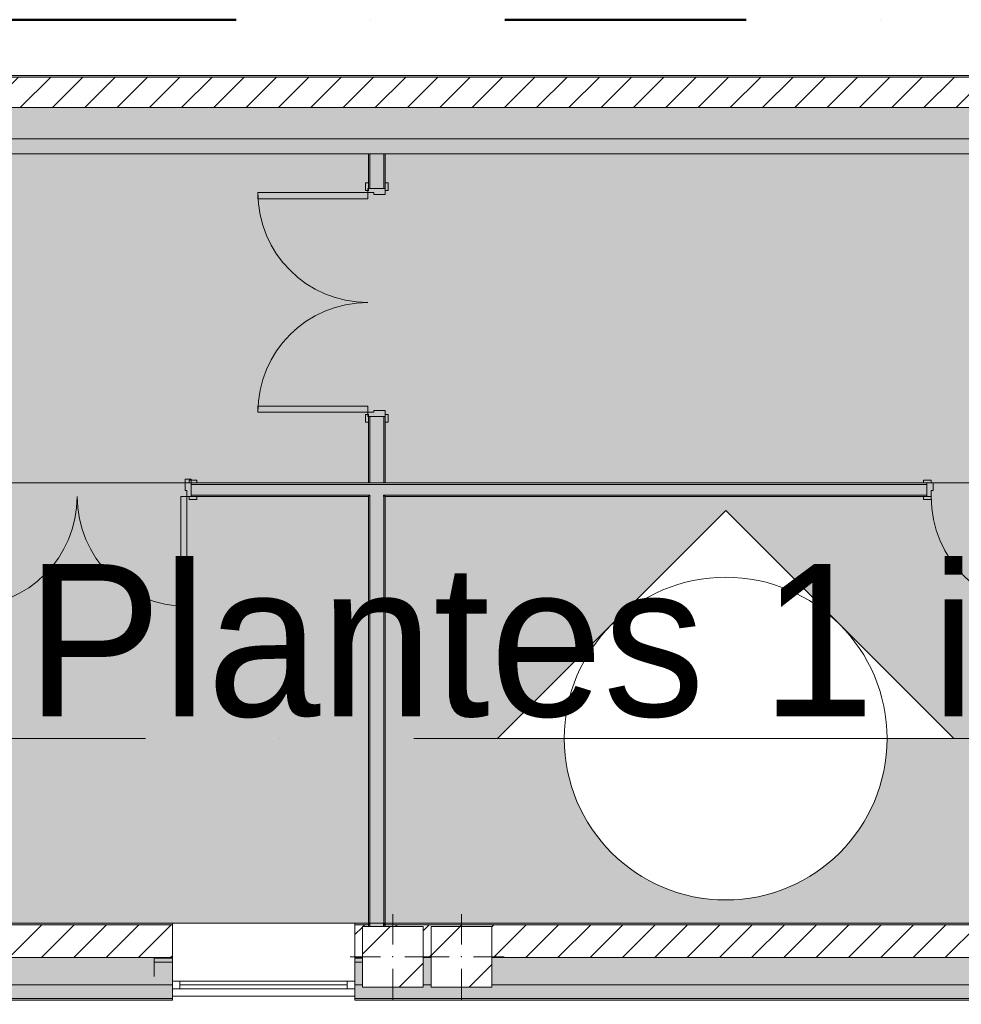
# Model space of a CAD drawing. Header units: millimetres. Extents: x -30280 to 133660, y -81242 to 8968.
# Tile 18 of 45: x -15139 to -8951, y -1726 to 4746. Entities that reach past the tile are written whole.
import ezdxf

# ---------------------------------------------------------------- set-up
doc = ezdxf.new("R2010")
doc.units = ezdxf.units.MM
doc.header["$MEASUREMENT"] = 0
for name, pattern in [('Dot & Dashed', [3351.388812, 1587.5, -881.944444, 0, -881.944368]), ('Punto & Rayas', [3351.388812, 1587.5, -881.944444, 0, -881.944368]), ('Wipeout_Contour', [1000, 0, -1000])]:
    doc.linetypes.add(name, pattern=pattern)
for name, color, linetype, lineweight, true_color in [('01_2D_Ambit_Pluma_Nº__242', 7, 'Continuous', 50, 0xfb0013), ('12_FAÇ_Façana_Pluma_Nº__102', 7, 'Continuous', 5, 0xcccccc), ('12_FAÇ_Façana_Pluma_Nº__174', 7, 'Continuous', 13, 0xe4ad2c), ('12_FAÇ_Façana_Pluma_Nº__176', 7, 'Continuous', 15, 0x93a0c6), ('14_PAV_Paviment existent_Pluma_Nº__197', 7, 'Continuous', 0, 0xffe68e), ('Demolido_07_CR_Cel Ras_Pluma_Nº__102', 7, 'Continuous', 5, 0xcccccc), ('Demolido_08_Envans_Pluma_Nº__102', 7, 'Continuous', 5, 0xcccccc), ('Demolido_08_Envans_Pluma_Nº__176', 7, 'Continuous', 15, 0x93a0c6), ('Demolido_12_FAÇ_Façana_Pluma_Nº__102', 7, 'Continuous', 5, 0xcccccc), ('Demolido_12_FAÇ_Façana_Pluma_Nº__176', 7, 'Continuous', 15, 0x93a0c6), ('Demolido_Puertas Archicad_Pluma_Nº__23', 7, 'Continuous', 5, 0xa4a4a6), ('Demolido_Puertas Archicad_Pluma_Nº__3', 7, 'Continuous', 5, 0xa4a4a4)]:
    doc.layers.add(name, color=color, linetype=linetype, lineweight=lineweight, true_color=true_color)
for name, color, linetype in [('10_ESTR_Pilars', 7, 'Continuous'), ('12_FAÇ_Façana', 7, 'Continuous'), ('14_PAV_Paviment existent', 7, 'Continuous'), ('16_SEC_Seccions EA', 7, 'Continuous'), ('Demolido_07_CR_Cel Ras', 7, 'Continuous'), ('Demolido_08_Envans', 7, 'Continuous'), ('Demolido_12_FAÇ_Façana', 7, 'Continuous'), ('Demolido_Puertas Archicad', 7, 'Continuous'), ('Ventanas Archicad', 7, 'Continuous')]:
    doc.layers.add(name, color=color, linetype=linetype)
for name, color, linetype, lineweight in [('10_ESTR_Pilars_Pluma_Nº__20', 1, 'Continuous', 5), ('10_ESTR_Pilars_Pluma_Nº__28', 7, 'Continuous', 20), ('10_ESTR_Pilars_Pluma_Nº__42', 8, 'Continuous', 25), ('12_FAÇ_Façana_Pluma_Nº__1', 7, 'Continuous', 5), ('12_FAÇ_Façana_Pluma_Nº__2', 8, 'Continuous', 5), ('12_FAÇ_Façana_Pluma_Nº__7', 7, 'Continuous', 5), ('14_PAV_Paviment existent_Pluma_Nº__89', 7, 'Continuous', 5), ('16_SEC_Seccions EA_Pluma_Nº__192', 150, 'Continuous', 0), ('16_SEC_Seccions EA_Pluma_Nº__25', 5, 'Continuous', 5), ('Demolido_08_Envans_Pluma_Nº__7', 7, 'Continuous', 5), ('Demolido_12_FAÇ_Façana_Pluma_Nº__7', 7, 'Continuous', 5), ('Demolido_Puertas Archicad_Pluma_Nº__1', 7, 'Continuous', 5), ('Demolido_Puertas Archicad_Pluma_Nº__7', 7, 'Continuous', 5), ('Ventanas Archicad_Pluma_Nº__1', 7, 'Continuous', 5), ('Ventanas Archicad_Pluma_Nº__7', 7, 'Continuous', 5)]:
    doc.layers.add(name, color=color, linetype=linetype, lineweight=lineweight)
doc.styles.add('Estilo_Generado_1', font='txt')
pattern_1 = [(45, (0, 0), (-106.066, 106.066), [])]
pattern_2 = [(0, (0, 0), (0, 375), [0, -375])]
pattern_3 = [(0, (0, 0), (0, 3897), [243.8, -2006.2]), (0, (1125, 1948.6), (0, 3897), [243.8, -2006.2]), (60, (0, 0), (-3375, 1948.6), [243.8, -2006.2]), (60, (2250, 0), (-3375, 1948.6), [243.8, -2006.2]), (120, (243.7, 0), (3375, 1948.6), [243.8, -2006.2]), (120, (2493.8, 0), (3375, 1948.6), [243.8, -2006.2]), (0, (0, 375), (0, 750), [0, -750, 0, -1125]), (45, (375, 375), (-530.33, 530.33), [0, -562.5, 0, -937.5])]
pattern_4 = [(45, (0, 0), (-229.81, 229.81), [])]

# ---------------------------------------------------------------- blocks, each defined once
blk = doc.blocks.new('Forjado_1_3', base_point=(5758.9, 1700.9))
at = {"layer": '14_PAV_Paviment existent_Pluma_Nº__197', "linetype": 'Continuous', "lineweight": 0, "true_color": 0x3f3923}
blk.add_hatch(color=39, dxfattribs=at).paths.add_polyline_path([(5758.9, 1700.9), (5758.9, 3863.5), (-28038.7, 3863.5), (-28050.8, 1700.9)])
at = {"layer": '14_PAV_Paviment existent_Pluma_Nº__89', "color": 7, "linetype": 'Continuous', "lineweight": 5, "flags": 128}
blk.add_lwpolyline([(5758.9, 1700.9), (-28050.8, 1700.9), (-28038.7, 3863.5), (5758.9, 3863.5)], close=True, dxfattribs=at)
blk = doc.blocks.new('Forjado_3_3', base_point=(-28092.2, -1194))
at = {"layer": 'Demolido_07_CR_Cel Ras', "linetype": 'Continuous', "lineweight": 0, "true_color": 0x3f3f3f}
blk.add_hatch(color=250, dxfattribs=at).paths.add_polyline_path([(-28092.2, -1194), (-1681.1, -1194), (-1681.1, -12339), (-1971.1, -12439), (-18763.6, -12339), (-18763.6, -17084), (-1670.4, -17244), (5828.9, -17239), (5828.9, -16789), (6428.9, -16799), (6428.9, -12439), (6178.9, -12439), (6061.7, -1189.8), (7253.9, -1194), (7253.9, 3863.5), (-28092.2, 3863.5)])
at = {"layer": 'Demolido_07_CR_Cel Ras_Pluma_Nº__102', "color": 254, "linetype": 'Continuous', "lineweight": 5, "true_color": 0xcccccc, "flags": 128}
blk.add_lwpolyline([(-28092.2, -1194), (-1681.1, -1194), (-1681.1, -12339), (-1971.1, -12439), (-18763.6, -12339), (-18763.6, -17084), (-1670.4, -17244), (5828.9, -17239), (5828.9, -16789), (6428.9, -16799), (6428.9, -12439), (6178.9, -12439), (6061.7, -1189.8), (7253.9, -1194), (7253.9, 3863.5), (-28092.2, 3863.5)], close=True, dxfattribs=at)
blk = doc.blocks.new('Muro_3_3', base_point=(11882.6, 4378.5))
at = {"layer": '12_FAÇ_Façana_Pluma_Nº__102', "linetype": 'Continuous', "lineweight": 0, "true_color": 0xe5e5e5}
blk.add_hatch(color=254, dxfattribs=at).paths.add_polyline_path([(-18509.8, 3963.5), (-18509.8, 3863.5), (-7400.5, 3863.5), (-7400.5, 3963.5)])
at = {"layer": '12_FAÇ_Façana_Pluma_Nº__174', "linetype": 'Continuous', "lineweight": 13, "true_color": 0xe4ad2c}
blk.add_hatch(color=42, dxfattribs=at).paths.add_polyline_path([(-18509.8, 3963.5), (-7400.5, 3963.5), (-7400.5, 4168.5), (-18509.8, 4168.5)])
at = {"layer": '12_FAÇ_Façana_Pluma_Nº__176', "linetype": 'Continuous', "lineweight": 0, "true_color": 0x495063}
blk.add_hatch(color=251, dxfattribs=at).paths.add_polyline_path([(-25879.1, 4368.5), (-1110.5, 4368.5), (-1110.5, 4378.5), (-25879.1, 4378.5)])
at = {"layer": '12_FAÇ_Façana_Pluma_Nº__2', "linetype": 'Continuous', "lineweight": 5}
h = blk.add_hatch(dxfattribs=at)
h.set_pattern_fill('Ceramic_0003', color=8, style=0, pattern_type=2)
h.set_pattern_definition(pattern_1)
h.paths.add_polyline_path([(-1110.5, 4368.5), (-25879.1, 4368.5), (-25879.1, 4168.5), (-21909.8, 4168.5), (-21909.8, 4268), (-21509.8, 4268), (-21509.8, 4168.5), (-18909.8, 4168.5), (-18909.8, 4268), (-18509.8, 4268), (-18509.8, 4168.5), (-7400.5, 4168.5), (-7400.5, 4268), (-7000.5, 4268), (-7000.5, 4168.5), (-2000.5, 4168.5), (-2000.5, 4268), (-1600.5, 4268), (-1600.5, 4168.5), (-1110.5, 4168.5)])
at = {"layer": '12_FAÇ_Façana_Pluma_Nº__7', "color": 7, "linetype": 'Continuous', "lineweight": 5}
for p, q in [((-1110.5, 4368.5), (-25879.1, 4368.5)), ((-7400.5, 4168.5), (-18509.8, 4168.5)), ((-18509.8, 3963.5), (-7400.5, 3963.5))]:
    blk.add_line(p, q, dxfattribs=at)
at = {"layer": '12_FAÇ_Façana_Pluma_Nº__7', "color": 7, "linetype": 'Continuous', "lineweight": 5, "flags": 128}
for points in [[(-1110.5, 4378.5), (-25879.1, 4378.5)], [(-18509.8, 3863.5), (-12837, 3863.5)], [(-12747, 3863.5), (-7400.5, 3863.5)]]:
    blk.add_lwpolyline(points, dxfattribs=at)
blk = doc.blocks.new('Muro_10_3', base_point=(-12935.9, -1194))
at = {"layer": '12_FAÇ_Façana_Pluma_Nº__102', "linetype": 'Continuous', "lineweight": 0, "true_color": 0xe5e5e5}
for points in [[(-12935.9, -1599), (-12935.9, -1689), (-12837, -1689), (-12837, -1614), (-12886.8, -1614), (-12886.8, -1599)], [(-12837, -1614), (-12837, -1689), (-12747, -1689), (-12747, -1614)], [(-12747, -1689), (-8781.9, -1689), (-8781.9, -1599), (-12035.9, -1599), (-12035.9, -1614), (-12435.9, -1614), (-12435.9, -1599), (-12486.8, -1599), (-12486.8, -1614), (-12747, -1614)], [(-12935.9, -1699), (-8781.9, -1699), (-8781.9, -1689), (-12935.9, -1689)]]:
    blk.add_hatch(color=254, dxfattribs=at).paths.add_polyline_path(points)
at = {"layer": '12_FAÇ_Façana_Pluma_Nº__174', "linetype": 'Continuous', "lineweight": 13, "true_color": 0xe4ad2c}
for points in [[(-12935.9, -1419), (-12935.9, -1599), (-12886.8, -1599), (-12886.8, -1419)], [(-12486.8, -1419), (-12486.8, -1599), (-12435.9, -1599), (-12435.9, -1419)], [(-12035.9, -1419), (-12035.9, -1599), (-8781.9, -1599), (-8781.9, -1419)]]:
    blk.add_hatch(color=42, dxfattribs=at).paths.add_polyline_path(points)
at = {"layer": '12_FAÇ_Façana_Pluma_Nº__176', "linetype": 'Continuous', "lineweight": 0, "true_color": 0x495063}
for points in [[(-12847, -1194), (-12935.9, -1194), (-12935.9, -1204), (-12847, -1204)], [(-12837, -1194), (-12847, -1194), (-12847, -1204), (-12837, -1204)], [(-12737, -1194), (-12747, -1194), (-12747, -1204), (-12737, -1204)], [(-12737, -1204), (-8781.9, -1204), (-8781.9, -1194), (-12737, -1194)]]:
    blk.add_hatch(color=251, dxfattribs=at).paths.add_polyline_path(points)
at = {"layer": '12_FAÇ_Façana_Pluma_Nº__2', "linetype": 'Continuous', "lineweight": 5}
h = blk.add_hatch(dxfattribs=at)
h.set_pattern_fill('Ceramic_0003', color=8, style=0, pattern_type=2)
h.set_pattern_definition(pattern_1)
h.paths.add_polyline_path([(-12935.9, -1204), (-12935.9, -1419), (-12886.8, -1419), (-12886.8, -1214), (-12837, -1214), (-12837, -1204)])
h = blk.add_hatch(dxfattribs=at)
h.set_pattern_fill('Ceramic_0003', color=8, style=0, pattern_type=2)
h.set_pattern_definition(pattern_1)
h.paths.add_polyline_path([(-12747, -1214), (-12486.8, -1214), (-12486.8, -1419), (-12435.9, -1419), (-12435.9, -1214), (-12035.9, -1214), (-12035.9, -1419), (-8781.9, -1419), (-8781.9, -1204), (-12747, -1204)])
at = {"layer": '12_FAÇ_Façana_Pluma_Nº__7', "color": 7, "linetype": 'Continuous', "lineweight": 5}
for p, q in [((-12837, -1204), (-12935.9, -1204)), ((-8781.9, -1204), (-12747, -1204)), ((-12935.9, -1419), (-12886.8, -1419)), ((-12486.8, -1419), (-12435.9, -1419)), ((-12035.9, -1419), (-8781.9, -1419)), ((-12935.9, -1599), (-12886.8, -1599)), ((-12486.8, -1599), (-12435.9, -1599)), ((-12035.9, -1599), (-8781.9, -1599)), ((-12935.9, -1689), (-12837, -1689)), ((-12837, -1689), (-12747, -1689)), ((-12747, -1689), (-8781.9, -1689))]:
    blk.add_line(p, q, dxfattribs=at)
at = {"layer": '12_FAÇ_Façana_Pluma_Nº__7', "color": 7, "linetype": 'Continuous', "lineweight": 5, "flags": 128}
for points in [[(-12847, -1194), (-12935.9, -1194)], [(-8781.9, -1194), (-12737, -1194)], [(-12935.9, -1419), (-12935.9, -1424)], [(-8781.9, -1424), (-8781.9, -1419)], [(-12935.9, -1544), (-12935.9, -1599)], [(-8781.9, -1599), (-8781.9, -1544)], [(-12935.9, -1664), (-12935.9, -1699)], [(-8781.9, -1699), (-8781.9, -1664)], [(-12935.9, -1699), (-8781.9, -1699)]]:
    blk.add_lwpolyline(points, dxfattribs=at)
at = {"layer": 'Demolido_12_FAÇ_Façana_Pluma_Nº__7', "color": 7, "linetype": 'Continuous', "lineweight": 5}
for p, q in [((-12837, -1194), (-12837, -1204)), ((-12837, -1204), (-12837, -1214)), ((-12747, -1204), (-12747, -1194)), ((-12747, -1214), (-12747, -1204))]:
    blk.add_line(p, q, dxfattribs=at)
blk = doc.blocks.new('Ventana Vertical Multi-Faja 27_5')
at = {"layer": 'Ventanas Archicad_Pluma_Nº__1', "color": 7, "linetype": 'Continuous', "lineweight": 5}
for p, q in [((-600, 50), (600, 50)), ((-600, 0), (-550, 0)), ((-550, 0), (-550, -50)), ((-550, 0), (550, 0)), ((550, -50), (550, 0)), ((550, 0), (600, 0)), ((-550, -50), (-600, -50)), ((-550, -25), (550, -25)), ((550, -50), (-550, -50)), ((600, -50), (550, -50)), ((-600, -200), (-600, -175)), ((600, -200), (600, -175)), ((-600, -430), (600, -430))]:
    blk.add_line(p, q, dxfattribs=at)
at = {"layer": 'Ventanas Archicad_Pluma_Nº__7', "color": 7, "linetype": 'Continuous', "lineweight": 5}
for p, q in [((-600, 50), (-600, 40)), ((-600, 40), (-600, 0)), ((-600, 40), (-600, 0)), ((-600, 0), (-600, -50)), ((-600, 0), (-600, -50)), ((-600, 0), (-600, -50)), ((-600, 0), (-600, -50)), ((600, 50), (600, 40)), ((600, 40), (600, 0)), ((600, 40), (600, 0)), ((600, 0), (600, -50)), ((600, 0), (600, -50)), ((600, 0), (600, -50)), ((600, 0), (600, -50)), ((-600, -50), (-600, -80)), ((-600, -50), (-600, -80)), ((600, -50), (600, -80)), ((600, -50), (600, -80)), ((-600, -80), (-600, -175)), ((-600, -80), (-600, -175)), ((600, -80), (600, -175)), ((600, -80), (600, -175)), ((-600, -200), (-600, -420)), ((600, -200), (600, -420)), ((-600, -420), (-600, -430)), ((600, -420), (600, -430))]:
    blk.add_line(p, q, dxfattribs=at)
blk = doc.blocks.new('Muro_11_3', base_point=(-14135.9, -1194))
at = {"layer": '12_FAÇ_Façana', "linetype": 'Continuous', "lineweight": 0, "true_color": 0x000000}
h = blk.add_hatch(dxfattribs=at)
h.set_pattern_fill('Yeso_0003', color=18, style=0, pattern_type=2)
h.set_pattern_definition(pattern_2)
h.paths.add_polyline_path([(-14135.9, -1424), (-14255.9, -1424), (-14255.9, -1449), (-14135.9, -1449)])
h = blk.add_hatch(dxfattribs=at)
h.set_pattern_fill('Yeso_0003', color=18, style=0, pattern_type=2)
h.set_pattern_definition(pattern_2)
h.paths.add_polyline_path([(-12935.9, -1424), (-12935.9, -1449), (-12815.9, -1449), (-12815.9, -1424)])
at = {"layer": '12_FAÇ_Façana_Pluma_Nº__102', "linetype": 'Continuous', "lineweight": 0, "true_color": 0xe5e5e5}
for points in [[(-14255.9, -1544), (-14135.9, -1664), (-14135.9, -1449), (-14255.9, -1449)], [(-12815.9, -1544), (-12815.9, -1449), (-12935.9, -1449), (-12935.9, -1664)]]:
    blk.add_hatch(color=254, dxfattribs=at).paths.add_polyline_path(points)
at = {"layer": '12_FAÇ_Façana_Pluma_Nº__1', "color": 7, "linetype": 'Continuous', "lineweight": 5}
for p, q in [((-14255.9, -1424), (-14135.9, -1424)), ((-14255.9, -1449), (-14255.9, -1424)), ((-14135.9, -1449), (-14255.9, -1449)), ((-14135.9, -1424), (-14135.9, -1449)), ((-12935.9, -1424), (-12935.9, -1449)), ((-12815.9, -1424), (-12935.9, -1424)), ((-12935.9, -1449), (-12815.9, -1449)), ((-12815.9, -1449), (-12815.9, -1424))]:
    blk.add_line(p, q, dxfattribs=at)
at = {"layer": '12_FAÇ_Façana_Pluma_Nº__7', "color": 7, "linetype": 'Continuous', "lineweight": 5}
for p, q in [((-14135.9, -1204), (-14135.9, -1194)), ((-14135.9, -1424), (-14135.9, -1204)), ((-12935.9, -1204), (-12935.9, -1194)), ((-12935.9, -1424), (-12935.9, -1204)), ((-14255.9, -1544), (-14255.9, -1449)), ((-14135.9, -1544), (-14135.9, -1449)), ((-14135.9, -1544), (-14135.9, -1449)), ((-12935.9, -1544), (-12935.9, -1449)), ((-12935.9, -1544), (-12935.9, -1449)), ((-12815.9, -1544), (-12815.9, -1449)), ((-14135.9, -1574), (-14135.9, -1544)), ((-14135.9, -1574), (-14135.9, -1544)), ((-12935.9, -1574), (-12935.9, -1544)), ((-12935.9, -1574), (-12935.9, -1544)), ((-14135.9, -1624), (-14135.9, -1574)), ((-14135.9, -1624), (-14135.9, -1574)), ((-12935.9, -1624), (-12935.9, -1574)), ((-12935.9, -1624), (-12935.9, -1574)), ((-14135.9, -1664), (-14135.9, -1624)), ((-14135.9, -1664), (-14135.9, -1624)), ((-14135.9, -1674), (-14135.9, -1664)), ((-12935.9, -1664), (-12935.9, -1624)), ((-12935.9, -1664), (-12935.9, -1624)), ((-12935.9, -1674), (-12935.9, -1664))]:
    blk.add_line(p, q, dxfattribs=at)
at = {"layer": 'Ventanas Archicad', "color": 253, "linetype": 'Continuous', "lineweight": 5, "true_color": 0xa4a4a6, "zscale": 1000, "rotation": 180}
blk.add_blockref('Ventana Vertical Multi-Faja 27_5', (-13535.9, -1624), dxfattribs=at)
blk = doc.blocks.new('Muro_12_3', base_point=(-16936.4, -1194))
at = {"layer": '12_FAÇ_Façana_Pluma_Nº__102', "linetype": 'Continuous', "lineweight": 0, "true_color": 0xe5e5e5}
for points in [[(-16936.4, -1689), (-14135.9, -1689), (-14135.9, -1599), (-16936.4, -1599)], [(-16936.4, -1699), (-14135.9, -1699), (-14135.9, -1689), (-16936.4, -1689)]]:
    blk.add_hatch(color=254, dxfattribs=at).paths.add_polyline_path(points)
at = {"layer": '12_FAÇ_Façana_Pluma_Nº__174', "linetype": 'Continuous', "lineweight": 13, "true_color": 0xe4ad2c}
blk.add_hatch(color=42, dxfattribs=at).paths.add_polyline_path([(-16936.4, -1599), (-14135.9, -1599), (-14135.9, -1419), (-16936.4, -1419)])
at = {"layer": '12_FAÇ_Façana_Pluma_Nº__176', "linetype": 'Continuous', "lineweight": 0, "true_color": 0x495063}
blk.add_hatch(color=251, dxfattribs=at).paths.add_polyline_path([(-14135.9, -1194), (-16936.4, -1194), (-16936.4, -1204), (-14135.9, -1204)])
at = {"layer": '12_FAÇ_Façana_Pluma_Nº__2', "linetype": 'Continuous', "lineweight": 5}
h = blk.add_hatch(dxfattribs=at)
h.set_pattern_fill('Ceramic_0003', color=8, style=0, pattern_type=2)
h.set_pattern_definition(pattern_1)
h.paths.add_polyline_path([(-16936.4, -1419), (-14135.9, -1419), (-14135.9, -1204), (-16936.4, -1204)])
at = {"layer": '12_FAÇ_Façana_Pluma_Nº__7', "color": 7, "linetype": 'Continuous', "lineweight": 5}
for p, q in [((-14135.9, -1204), (-16936.4, -1204)), ((-16936.4, -1419), (-14135.9, -1419)), ((-16936.4, -1599), (-14135.9, -1599)), ((-16936.4, -1689), (-14135.9, -1689))]:
    blk.add_line(p, q, dxfattribs=at)
at = {"layer": '12_FAÇ_Façana_Pluma_Nº__7', "color": 7, "linetype": 'Continuous', "lineweight": 5, "flags": 128}
for points in [[(-14135.9, -1194), (-16936.4, -1194)], [(-16936.4, -1419), (-16936.4, -1424)], [(-14135.9, -1424), (-14135.9, -1419)], [(-16936.4, -1544), (-16936.4, -1599)], [(-14135.9, -1599), (-14135.9, -1544)], [(-16936.4, -1664), (-16936.4, -1699)], [(-14135.9, -1699), (-14135.9, -1664)], [(-16936.4, -1699), (-14135.9, -1699)]]:
    blk.add_lwpolyline(points, dxfattribs=at)
blk = doc.blocks.new('Muro_93_3', base_point=(-12737, -1289))
at = {"layer": 'Demolido_08_Envans_Pluma_Nº__102', "linetype": 'Continuous', "lineweight": 0, "true_color": 0xe5e5e5}
for points in [[(-12747, 1620.9), (-12837, 1620.9), (-12837, 1610.9), (-12747, 1610.9)], [(-12837, -1214), (-12747, -1214), (-12747, 1610.9), (-12837, 1610.9)], [(-12747, -1194), (-12837, -1194), (-12837, -1204), (-12747, -1204)], [(-12837, -1214), (-12747, -1214), (-12747, -1204), (-12837, -1204)]]:
    blk.add_hatch(color=254, dxfattribs=at).paths.add_polyline_path(points)
at = {"layer": 'Demolido_08_Envans_Pluma_Nº__176', "linetype": 'Continuous', "lineweight": 0, "true_color": 0x495063}
for points in [[(-12837, 1610.9), (-12847, 1610.9), (-12847, -1214), (-12837, -1214)], [(-12747, -1214), (-12737, -1214), (-12737, 1610.9), (-12747, 1610.9)]]:
    blk.add_hatch(color=251, dxfattribs=at).paths.add_polyline_path(points)
at = {"layer": 'Demolido_08_Envans_Pluma_Nº__7', "color": 7, "linetype": 'Continuous', "lineweight": 5}
for p, q in [((-12837, 1620.9), (-12837, 1610.9)), ((-12747, 1610.9), (-12747, 1620.9)), ((-12837, 1610.9), (-12837, -1214)), ((-12747, -1214), (-12747, 1610.9))]:
    blk.add_line(p, q, dxfattribs=at)
at = {"layer": 'Demolido_08_Envans_Pluma_Nº__7', "color": 7, "linetype": 'Continuous', "lineweight": 5, "flags": 128}
for points in [[(-12847, 1610.9), (-12847, -1214)], [(-12737, -1214), (-12737, 1610.9)]]:
    blk.add_lwpolyline(points, dxfattribs=at)
at = {"layer": 'Demolido_12_FAÇ_Façana_Pluma_Nº__7', "color": 7, "linetype": 'Continuous', "lineweight": 5}
for p, q in [((-12837, -1194), (-12837, -1204)), ((-12837, -1204), (-12837, -1214)), ((-12747, -1204), (-12747, -1194)), ((-12747, -1214), (-12747, -1204))]:
    blk.add_line(p, q, dxfattribs=at)
blk = doc.blocks.new('Puerta Doble 27')
at = {"layer": 'Demolido_Puertas Archicad', "linetype": 'Continuous', "lineweight": 0, "true_color": 0xffffff}
h = blk.add_hatch(dxfattribs=at)
h.set_pattern_fill('Hormigón_en_Masa_0003', style=0, pattern_type=2)
h.set_pattern_definition(pattern_3)
h.paths.add_polyline_path([(-722, 722), (-722, 0), (-682, 0), (-682, 722)])
h = blk.add_hatch(dxfattribs=at)
h.set_pattern_fill('Hormigón_en_Masa_0003', style=0, pattern_type=2)
h.set_pattern_definition(pattern_3)
h.paths.add_polyline_path([(722, 722), (682, 722), (682, 0), (722, 0)])
h = blk.add_hatch(dxfattribs=at)
h.set_pattern_fill('Hormigón_en_Masa_0003', style=0, pattern_type=2)
h.set_pattern_definition(pattern_3)
h.paths.add_polyline_path([(-737, 14), (-787, 14), (-787, -5), (-737, -5)])
h = blk.add_hatch(dxfattribs=at)
h.set_pattern_fill('Hormigón_en_Masa_0003', style=0, pattern_type=2)
h.set_pattern_definition(pattern_3)
h.paths.add_polyline_path([(737, -5), (787, -5), (787, 14), (737, 14)])
h = blk.add_hatch(dxfattribs=at)
h.set_pattern_fill('Hormigón_en_Masa_0003', style=0, pattern_type=2)
h.set_pattern_definition(pattern_3)
h.paths.add_polyline_path([(-737, -115), (-787, -115), (-787, -134), (-737, -134)])
h = blk.add_hatch(dxfattribs=at)
h.set_pattern_fill('Hormigón_en_Masa_0003', style=0, pattern_type=2)
h.set_pattern_definition(pattern_3)
h.paths.add_polyline_path([(737, -134), (787, -134), (787, -115), (737, -115)])
at = {"layer": 'Demolido_Puertas Archicad_Pluma_Nº__23', "color": 253, "linetype": 'Continuous', "lineweight": 5, "true_color": 0xa4a4a6}
for p, q in [((-722, 0), (-750, 0)), ((-750, 0), (-750, -115)), ((-722, -40), (-722, 0)), ((750, 0), (722, 0)), ((722, 0), (722, -40)), ((750, -115), (750, 0)), ((-710, -40), (-722, -40)), ((-710, -115), (-710, -40)), ((722, -40), (710, -40)), ((710, -40), (710, -115)), ((-750, -115), (-710, -115)), ((710, -115), (750, -115))]:
    blk.add_line(p, q, dxfattribs=at)
at = {"layer": 'Demolido_Puertas Archicad_Pluma_Nº__3', "color": 253, "linetype": 'Continuous', "lineweight": 5, "true_color": 0xa4a4a4}
for p, q in [((-722, 722), (-722, 0)), ((-682, 722), (-722, 722)), ((-682, 0), (-682, 722)), ((682, 0), (682, 722)), ((682, 722), (722, 722)), ((722, 722), (722, 0)), ((-737, 14), (-787, 14)), ((-787, 14), (-787, -5)), ((-737, -5), (-737, 14)), ((-722, 0), (-682, 0)), ((722, 0), (682, 0)), ((787, 14), (737, 14)), ((737, 14), (737, -5)), ((787, -5), (787, 14)), ((-787, -5), (-737, -5)), ((737, -5), (787, -5)), ((-737, -115), (-787, -115)), ((-787, -115), (-787, -134)), ((-737, -134), (-737, -115)), ((787, -115), (737, -115)), ((737, -115), (737, -134)), ((787, -134), (787, -115)), ((-787, -134), (-737, -134)), ((737, -134), (787, -134))]:
    blk.add_line(p, q, dxfattribs=at)
for centre, start, end in [((-722, 0), 0, 90), ((722, 0), 90, 180)]:
    blk.add_arc(centre, 722, start, end, dxfattribs=at)
at = {"layer": 'Demolido_Puertas Archicad_Pluma_Nº__7', "color": 7, "linetype": 'Continuous', "lineweight": 5}
for p, q in [((-750, -5), (-787, -5)), ((-750, -5), (-787, -5)), ((-750, -15), (-750, -5)), ((-750, -15), (-750, -5)), ((-750, -105), (-750, -15)), ((-750, -105), (-750, -15)), ((750, -15), (750, -5)), ((750, -15), (750, -5)), ((750, -5), (787, -5)), ((750, -5), (787, -5)), ((750, -105), (750, -15)), ((750, -105), (750, -15)), ((-750, -115), (-787, -115)), ((-750, -115), (-787, -115)), ((-750, -115), (-750, -105)), ((-750, -115), (-750, -105)), ((750, -115), (750, -105)), ((750, -115), (750, -105)), ((750, -115), (787, -115)), ((750, -115), (787, -115))]:
    blk.add_line(p, q, dxfattribs=at)
blk = doc.blocks.new('Muro_104_3', base_point=(-12737, 1700.9))
at = {"layer": 'Demolido_12_FAÇ_Façana_Pluma_Nº__102', "linetype": 'Continuous', "lineweight": 0, "true_color": 0xe5e5e5}
for points in [[(-12837, 3863.5), (-12837, 3637), (-12747, 3637), (-12747, 3863.5)], [(-12747, 2137), (-12837, 2137), (-12837, 1700.9), (-12747, 1700.9)]]:
    blk.add_hatch(color=254, dxfattribs=at).paths.add_polyline_path(points)
at = {"layer": 'Demolido_12_FAÇ_Façana_Pluma_Nº__176', "linetype": 'Continuous', "lineweight": 0, "true_color": 0x495063}
for points in [[(-12847, 3863.5), (-12847, 3637), (-12837, 3637), (-12837, 3863.5)], [(-12747, 3863.5), (-12747, 3637), (-12737, 3637), (-12737, 3863.5)], [(-12847, 1700.9), (-12837, 1700.9), (-12837, 2137), (-12847, 2137)], [(-12747, 2137), (-12747, 1700.9), (-12737, 1700.9), (-12737, 2137)]]:
    blk.add_hatch(color=251, dxfattribs=at).paths.add_polyline_path(points)
at = {"layer": 'Demolido_12_FAÇ_Façana_Pluma_Nº__7', "color": 7, "linetype": 'Continuous', "lineweight": 5}
for p, q in [((-12837, 3863.5), (-12837, 3637)), ((-12747, 3637), (-12747, 3863.5)), ((-12847, 3637), (-12847, 3674)), ((-12837, 3637), (-12847, 3637)), ((-12747, 3637), (-12837, 3637)), ((-12737, 3637), (-12747, 3637)), ((-12737, 3637), (-12737, 3674)), ((-12847, 2137), (-12847, 2100)), ((-12837, 2137), (-12847, 2137)), ((-12837, 2137), (-12837, 1700.9)), ((-12747, 2137), (-12837, 2137)), ((-12747, 1700.9), (-12747, 2137)), ((-12737, 2137), (-12747, 2137)), ((-12737, 2137), (-12737, 2100))]:
    blk.add_line(p, q, dxfattribs=at)
at = {"layer": 'Demolido_12_FAÇ_Façana_Pluma_Nº__7', "color": 7, "linetype": 'Continuous', "lineweight": 5, "flags": 128}
for points in [[(-12837, 3863.5), (-12847, 3863.5)], [(-12847, 3863.5), (-12847, 3637)], [(-12737, 3863.5), (-12747, 3863.5)], [(-12737, 3637), (-12737, 3863.5)], [(-12847, 2137), (-12847, 1700.9)], [(-12737, 1700.9), (-12737, 2137)], [(-12847, 1700.9), (-12737, 1700.9)]]:
    blk.add_lwpolyline(points, dxfattribs=at)
at = {"layer": 'Demolido_Puertas Archicad', "color": 253, "linetype": 'Continuous', "lineweight": 5, "true_color": 0xa4a4a6, "xscale": -1, "zscale": 1000, "rotation": 90}
blk.add_blockref('Puerta Doble 27', (-12852, 2887), dxfattribs=at)
blk = doc.blocks.new('Puerta 27_16')
at = {"layer": 'Demolido_Puertas Archicad_Pluma_Nº__1', "color": 7, "linetype": 'Continuous', "lineweight": 5}
for p, q in [((332, 0), (332, 744)), ((332, 744), (372, 744)), ((372, 744), (372, 0)), ((-422, 0), (-422, 19)), ((-422, 19), (-372, 19)), ((-372, 0), (-422, 0)), ((-372, 0), (-400, 0)), ((-400, 0), (-400, -90)), ((-372, 19), (-372, 0)), ((-372, -40), (-372, 0)), ((372, 0), (332, 0)), ((372, 19), (422, 19)), ((372, 0), (372, 19)), ((422, 0), (372, 0)), ((400, 0), (372, 0)), ((372, 0), (372, -40)), ((400, -90), (400, 0)), ((422, 19), (422, 0)), ((-360, -40), (-372, -40)), ((-360, -90), (-360, -40)), ((372, -40), (360, -40)), ((360, -40), (360, -90)), ((-422, -109), (-422, -90)), ((-422, -90), (-372, -90)), ((-372, -109), (-422, -109)), ((-400, -90), (-360, -90)), ((-372, -90), (-372, -109)), ((360, -90), (400, -90)), ((372, -90), (422, -90)), ((372, -109), (372, -90)), ((422, -109), (372, -109)), ((422, -90), (422, -109))]:
    blk.add_line(p, q, dxfattribs=at)
at = {"layer": 'Demolido_Puertas Archicad_Pluma_Nº__3', "color": 253, "linetype": 'Continuous', "lineweight": 5, "true_color": 0xa4a4a4}
blk.add_arc((372, 0), 744, 90, 180, dxfattribs=at)
at = {"layer": 'Demolido_Puertas Archicad_Pluma_Nº__7', "color": 7, "linetype": 'Continuous', "lineweight": 5}
for p, q in [((-400, 0), (-422, 0)), ((-400, 0), (-422, 0)), ((-400, 0), (-400, -10)), ((-400, 0), (-400, -10)), ((400, 0), (400, -10)), ((400, 0), (400, -10)), ((400, 0), (422, 0)), ((400, 0), (422, 0)), ((-400, -10), (-400, -80)), ((-400, -10), (-400, -80)), ((400, -10), (400, -80)), ((400, -10), (400, -80)), ((-400, -90), (-422, -90)), ((-400, -90), (-422, -90)), ((-400, -80), (-400, -90)), ((-400, -80), (-400, -90)), ((400, -80), (400, -90)), ((400, -80), (400, -90)), ((400, -90), (422, -90)), ((400, -90), (422, -90))]:
    blk.add_line(p, q, dxfattribs=at)
blk = doc.blocks.new('Puerta Doble 27_2')
at = {"layer": 'Demolido_Puertas Archicad', "linetype": 'Continuous', "lineweight": 0, "true_color": 0xffffff}
h = blk.add_hatch(dxfattribs=at)
h.set_pattern_fill('Hormigón_en_Masa_0003', style=0, pattern_type=2)
h.set_pattern_definition(pattern_3)
h.paths.add_polyline_path([(-722, 722), (-722, 0), (-682, 0), (-682, 722)])
h = blk.add_hatch(dxfattribs=at)
h.set_pattern_fill('Hormigón_en_Masa_0003', style=0, pattern_type=2)
h.set_pattern_definition(pattern_3)
h.paths.add_polyline_path([(722, 722), (682, 722), (682, 0), (722, 0)])
h = blk.add_hatch(dxfattribs=at)
h.set_pattern_fill('Hormigón_en_Masa_0003', style=0, pattern_type=2)
h.set_pattern_definition(pattern_3)
h.paths.add_polyline_path([(-737, 0), (-737, 19), (-787, 19), (-787, 0)])
h = blk.add_hatch(dxfattribs=at)
h.set_pattern_fill('Hormigón_en_Masa_0003', style=0, pattern_type=2)
h.set_pattern_definition(pattern_3)
h.paths.add_polyline_path([(737, 19), (737, 0), (787, 0), (787, 19)])
h = blk.add_hatch(dxfattribs=at)
h.set_pattern_fill('Hormigón_en_Masa_0003', style=0, pattern_type=2)
h.set_pattern_definition(pattern_3)
h.paths.add_polyline_path([(-737, -109), (-737, -90), (-787, -90), (-787, -109)])
h = blk.add_hatch(dxfattribs=at)
h.set_pattern_fill('Hormigón_en_Masa_0003', style=0, pattern_type=2)
h.set_pattern_definition(pattern_3)
h.paths.add_polyline_path([(737, -90), (737, -109), (787, -109), (787, -90)])
at = {"layer": 'Demolido_Puertas Archicad_Pluma_Nº__23', "color": 253, "linetype": 'Continuous', "lineweight": 5, "true_color": 0xa4a4a6}
for p, q in [((-722, 0), (-750, 0)), ((-750, 0), (-750, -115)), ((-722, -40), (-722, 0)), ((750, 0), (722, 0)), ((722, 0), (722, -40)), ((750, -115), (750, 0)), ((-710, -40), (-722, -40)), ((-710, -115), (-710, -40)), ((722, -40), (710, -40)), ((710, -40), (710, -115)), ((-750, -115), (-710, -115)), ((710, -115), (750, -115))]:
    blk.add_line(p, q, dxfattribs=at)
at = {"layer": 'Demolido_Puertas Archicad_Pluma_Nº__3', "color": 253, "linetype": 'Continuous', "lineweight": 5, "true_color": 0xa4a4a4}
for p, q in [((-722, 722), (-722, 0)), ((-682, 722), (-722, 722)), ((-682, 0), (-682, 722)), ((682, 0), (682, 722)), ((682, 722), (722, 722)), ((722, 722), (722, 0)), ((-787, 0), (-787, 19)), ((-787, 19), (-737, 19)), ((-737, 0), (-787, 0)), ((-737, 19), (-737, 0)), ((-722, 0), (-682, 0)), ((722, 0), (682, 0)), ((737, 19), (787, 19)), ((737, 0), (737, 19)), ((787, 0), (737, 0)), ((787, 19), (787, 0)), ((-787, -109), (-787, -90)), ((-787, -90), (-737, -90)), ((-737, -109), (-787, -109)), ((-737, -90), (-737, -109)), ((737, -90), (787, -90)), ((737, -109), (737, -90)), ((787, -109), (737, -109)), ((787, -90), (787, -109))]:
    blk.add_line(p, q, dxfattribs=at)
for centre, start, end in [((-722, 0), 0, 90), ((722, 0), 90, 180)]:
    blk.add_arc(centre, 722, start, end, dxfattribs=at)
at = {"layer": 'Demolido_Puertas Archicad_Pluma_Nº__7', "color": 7, "linetype": 'Continuous', "lineweight": 5}
for p, q in [((-750, 0), (-787, 0)), ((-750, 0), (-787, 0)), ((-750, 0), (-750, -10)), ((-750, 0), (-750, -10)), ((750, 0), (750, -10)), ((750, 0), (750, -10)), ((750, 0), (787, 0)), ((750, 0), (787, 0)), ((-750, -10), (-750, -80)), ((-750, -10), (-750, -80)), ((750, -10), (750, -80)), ((750, -10), (750, -80)), ((-750, -90), (-787, -90)), ((-750, -90), (-787, -90)), ((-750, -80), (-750, -90)), ((-750, -80), (-750, -90)), ((750, -80), (750, -90)), ((750, -80), (750, -90)), ((750, -90), (787, -90)), ((750, -90), (787, -90))]:
    blk.add_line(p, q, dxfattribs=at)
blk = doc.blocks.new('Muro_106_3', base_point=(-18761.1, 1610.9))
at = {"layer": 'Demolido_08_Envans_Pluma_Nº__102', "linetype": 'Continuous', "lineweight": 0, "true_color": 0xe5e5e5}
for points in [[(-14011.6, 1620.9), (-12837, 1620.9), (-12837, 1690.9), (-14011.6, 1690.9)], [(-12747, 1690.9), (-12837, 1690.9), (-12837, 1620.9), (-12747, 1620.9)], [(-12747, 1690.9), (-12747, 1620.9), (-9176.2, 1620.9), (-9176.2, 1690.9)]]:
    blk.add_hatch(color=254, dxfattribs=at).paths.add_polyline_path(points)
at = {"layer": 'Demolido_08_Envans_Pluma_Nº__176', "linetype": 'Continuous', "lineweight": 0, "true_color": 0x495063}
for points in [[(-14011.6, 1700.9), (-14011.6, 1690.9), (-9176.2, 1690.9), (-9176.2, 1700.9)], [(-12847, 1620.9), (-14011.6, 1620.9), (-14011.6, 1610.9), (-12847, 1610.9)], [(-12837, 1620.9), (-12847, 1620.9), (-12847, 1610.9), (-12837, 1610.9)], [(-12737, 1620.9), (-12747, 1620.9), (-12747, 1610.9), (-12737, 1610.9)], [(-12737, 1620.9), (-12737, 1610.9), (-9176.2, 1610.9), (-9176.2, 1620.9)]]:
    blk.add_hatch(color=251, dxfattribs=at).paths.add_polyline_path(points)
at = {"layer": 'Demolido_08_Envans_Pluma_Nº__7', "color": 7, "linetype": 'Continuous', "lineweight": 5}
for p, q in [((-14011.6, 1700.9), (-13974.6, 1700.9)), ((-14011.6, 1690.9), (-14011.6, 1700.9)), ((-12837, 1690.9), (-14011.6, 1690.9)), ((-14011.6, 1620.9), (-14011.6, 1690.9)), ((-12747, 1690.9), (-12837, 1690.9)), ((-9176.2, 1690.9), (-12747, 1690.9)), ((-9176.2, 1700.9), (-9198.2, 1700.9)), ((-9176.2, 1690.9), (-9176.2, 1700.9)), ((-9176.2, 1620.9), (-9176.2, 1690.9)), ((-14011.6, 1620.9), (-12837, 1620.9)), ((-14011.6, 1610.9), (-14011.6, 1620.9)), ((-12837, 1620.9), (-12837, 1610.9)), ((-12747, 1610.9), (-12747, 1620.9)), ((-12747, 1620.9), (-9176.2, 1620.9)), ((-9176.2, 1610.9), (-9176.2, 1620.9)), ((-14011.6, 1610.9), (-13974.6, 1610.9)), ((-9176.2, 1610.9), (-9198.2, 1610.9))]:
    blk.add_line(p, q, dxfattribs=at)
at = {"layer": 'Demolido_08_Envans_Pluma_Nº__7', "color": 7, "linetype": 'Continuous', "lineweight": 5, "flags": 128}
for points in [[(-9176.2, 1700.9), (-14011.6, 1700.9)], [(-14011.6, 1610.9), (-12847, 1610.9)], [(-12737, 1610.9), (-9176.2, 1610.9)]]:
    blk.add_lwpolyline(points, dxfattribs=at)
at = {"layer": 'Demolido_Puertas Archicad', "color": 253, "linetype": 'Continuous', "lineweight": 5, "true_color": 0xa4a4a6, "zscale": 1000, "rotation": 180}
blk.add_blockref('Puerta Doble 27_2', (-14761.6, 1610.9), dxfattribs=at)
at = {"layer": 'Demolido_Puertas Archicad', "color": 253, "linetype": 'Continuous', "lineweight": 5, "true_color": 0xa4a4a6, "xscale": -1, "zscale": 1000, "rotation": 180}
blk.add_blockref('Puerta 27_16', (-8776.2, 1610.9), dxfattribs=at)
blk = doc.blocks.new('Pilar_3_3', base_point=(-12686.8, -1414))
at = {"color": 254, "linetype": 'Wipeout_Contour', "lineweight": 0, "ltscale": 51067.711875}
blk.add_wipeout([(-12886.8, -1614), (-12486.8, -1614), (-12486.8, -1214), (-12886.8, -1214)], dxfattribs=at).dxf.layer = '10_ESTR_Pilars'
at = {"layer": '10_ESTR_Pilars_Pluma_Nº__42', "linetype": 'Continuous', "lineweight": 25}
h = blk.add_hatch(dxfattribs=at)
h.set_pattern_fill('00_GCT_trama_45º_e1_400__07', color=8, style=0, pattern_type=2)
h.set_pattern_definition(pattern_4)
h.paths.add_polyline_path([(-12886.8, -1614), (-12486.8, -1614), (-12486.8, -1214), (-12886.8, -1214)])
at = {"layer": '10_ESTR_Pilars_Pluma_Nº__20', "color": 1, "linetype": 'Continuous', "lineweight": 5}
for p, q in [((-12686.8, -1334), (-12686.8, -1134)), ((-12766.8, -1414), (-12966.8, -1414)), ((-12606.8, -1414), (-12406.8, -1414)), ((-12686.8, -1494), (-12686.8, -1694))]:
    blk.add_line(p, q, dxfattribs=at)
blk.add_point((-12686.8, -1414), dxfattribs=at)
at = {"layer": '10_ESTR_Pilars_Pluma_Nº__28', "color": 7, "linetype": 'Continuous', "lineweight": 20, "flags": 128}
blk.add_lwpolyline([(-12886.8, -1614), (-12486.8, -1614), (-12486.8, -1214), (-12886.8, -1214)], close=True, dxfattribs=at)
blk = doc.blocks.new('Pilar_4_3', base_point=(-12235.9, -1414))
at = {"color": 254, "linetype": 'Wipeout_Contour', "lineweight": 0, "ltscale": 49275.645073}
blk.add_wipeout([(-12435.9, -1614), (-12035.9, -1614), (-12035.9, -1214), (-12435.9, -1214)], dxfattribs=at).dxf.layer = '10_ESTR_Pilars'
at = {"layer": '10_ESTR_Pilars_Pluma_Nº__42', "linetype": 'Continuous', "lineweight": 25}
h = blk.add_hatch(dxfattribs=at)
h.set_pattern_fill('00_GCT_trama_45º_e1_400__07', color=8, style=0, pattern_type=2)
h.set_pattern_definition(pattern_4)
h.paths.add_polyline_path([(-12435.9, -1614), (-12035.9, -1614), (-12035.9, -1214), (-12435.9, -1214)])
at = {"layer": '10_ESTR_Pilars_Pluma_Nº__20', "color": 1, "linetype": 'Continuous', "lineweight": 5}
for p, q in [((-12235.9, -1334), (-12235.9, -1134)), ((-12315.9, -1414), (-12515.9, -1414)), ((-12155.9, -1414), (-11955.9, -1414)), ((-12235.9, -1494), (-12235.9, -1694))]:
    blk.add_line(p, q, dxfattribs=at)
blk.add_point((-12235.9, -1414), dxfattribs=at)
at = {"layer": '10_ESTR_Pilars_Pluma_Nº__28', "color": 7, "linetype": 'Continuous', "lineweight": 20, "flags": 128}
blk.add_lwpolyline([(-12435.9, -1614), (-12035.9, -1614), (-12035.9, -1214), (-12435.9, -1214)], close=True, dxfattribs=at)
blk = doc.blocks.new('Plano de Corte_1_3', base_point=(-29305.8, 20.2))
at = {"layer": '16_SEC_Seccions EA_Pluma_Nº__192', "color": 150, "linetype": 'Dot & Dashed', "lineweight": 0}
blk.add_line((-29305.8, 20.2), (8307.2, 20.2), dxfattribs=at)
at = {"layer": '16_SEC_Seccions EA_Pluma_Nº__25', "color": 5, "lineweight": 5, "insert": (-10499.3, -1570.9), "char_height": 1000, "attachment_point": 9, "style": 'Estilo_Generado_1'}
blk.add_mtext('\\A1;{\\pqr;\\pt0;\\fGotham Book|b0|i0|c0|p0;\\W1.000000;}', dxfattribs=at)
at = {"color": 254, "linetype": 'Wipeout_Contour', "lineweight": 0, "ltscale": 284126.232996}
blk.add_wipeout([(-9438.6, 20.2), (-8999.3, 20.2), (-10499.3, 1520.2), (-11999.3, 20.2), (-11559.9, 20.2), (-11559.9, 20.2), (-11548.1, -137.9), (-11512.8, -292.4), (-11454.9, -440), (-11375.6, -577.3), (-11276.8, -701.2), (-11160.6, -809), (-11029.6, -898.3), (-10886.8, -967.1), (-10735.3, -1013.8), (-10578.5, -1037.5), (-10420, -1037.5), (-10263.2, -1013.8), (-10111.8, -967.1), (-9968.9, -898.3), (-9838, -809), (-9721.7, -701.2), (-9622.9, -577.3), (-9543.6, -440), (-9485.7, -292.4), (-9450.4, -137.9)], dxfattribs=at).dxf.layer = '16_SEC_Seccions EA'
at = {"layer": '16_SEC_Seccions EA_Pluma_Nº__25', "color": 5, "linetype": 'Continuous', "lineweight": 5}
for p, q in [((-10499.3, 1520.2), (-11999.3, 20.2)), ((-8999.3, 20.2), (-10499.3, 1520.2)), ((-11999.3, 20.2), (-11559.9, 20.2)), ((-11559.9, 20.2), (-9438.6, 20.2)), ((-9438.6, 20.2), (-8999.3, 20.2))]:
    blk.add_line(p, q, dxfattribs=at)
blk.add_circle((-10499.3, 20.2), 1060.7, dxfattribs=at)
at = {"layer": '16_SEC_Seccions EA_Pluma_Nº__25', "color": 5, "lineweight": 5, "insert": (-5358.9, 153), "char_height": 1000, "attachment_point": 9, "style": 'Estilo_Generado_1'}
blk.add_mtext('\\A1;{\\pqr;\\pt0;\\fGotham Book|b0|i0|c0|p0;\\W1.000000;Plantes 1 i 2. S4}', dxfattribs=at)

msp = doc.modelspace()

# ---------------------------------------------------------------- linework, layer by layer
at = {"layer": '01_2D_Ambit_Pluma_Nº__242', "color": 1, "linetype": 'Punto & Rayas', "lineweight": 50, "true_color": 0xfb0013, "flags": 128}
msp.add_lwpolyline([(-28416.579, -2249.593), (-28416.579, 4745.928), (7590.116, 4745.928), (7590.116, -1864.54), (6642.921, -1864.54), (6642.921, -11392.724), (6642.921, -17756.595), (-18985.875, -17756.595), (-18985.875, -11834.879), (-2447.904, -11834.879), (-2447.904, -2249.593)], close=True, dxfattribs=at)

# ---------------------------------------------------------------- block references
at = {"layer": '12_FAÇ_Façana', "color": 7, "lineweight": 20}
for name, p in [('Muro_3_3', (11882.64, 4378.454)), ('Muro_12_3', (-16936.431, -1193.976)), ('Muro_11_3', (-14135.931, -1193.976)), ('Muro_10_3', (-12935.931, -1193.976))]:
    msp.add_blockref(name, p, dxfattribs=at)
at = {"layer": '14_PAV_Paviment existent', "color": 7, "linetype": 'Continuous', "lineweight": 5}
msp.add_blockref('Forjado_1_3', (5758.891, 1700.853), dxfattribs=at)
at = {"layer": 'Demolido_07_CR_Cel Ras', "color": 254, "linetype": 'Continuous', "lineweight": 5, "true_color": 0xcccccc}
msp.add_blockref('Forjado_3_3', (-28092.187, -1193.976), dxfattribs=at)
at = {"layer": 'Demolido_08_Envans', "color": 7, "lineweight": 20}
for name, p in [('Muro_106_3', (-18761.109, 1610.853)), ('Muro_93_3', (-12736.987, -1288.976))]:
    msp.add_blockref(name, p, dxfattribs=at)
at = {"layer": 'Demolido_12_FAÇ_Façana', "color": 7, "lineweight": 20}
msp.add_blockref('Muro_104_3', (-12736.987, 1700.853), dxfattribs=at)

# ---------------------------------------------------------------- next in the draw order: block references
at = {"layer": '10_ESTR_Pilars', "color": 7, "lineweight": 20}
msp.add_blockref('Pilar_3_3', (-12686.81, -1413.975), dxfattribs=at)

# ---------------------------------------------------------------- next in the draw order: block references
msp.add_blockref('Pilar_4_3', (-12235.861, -1413.975), dxfattribs=at)

# ---------------------------------------------------------------- next in the draw order: block references
at = {"layer": '16_SEC_Seccions EA', "color": 150, "lineweight": 0}
msp.add_blockref('Plano de Corte_1_3', (-29305.766, 20.229), dxfattribs=at)

doc.saveas('drawing.dxf')
